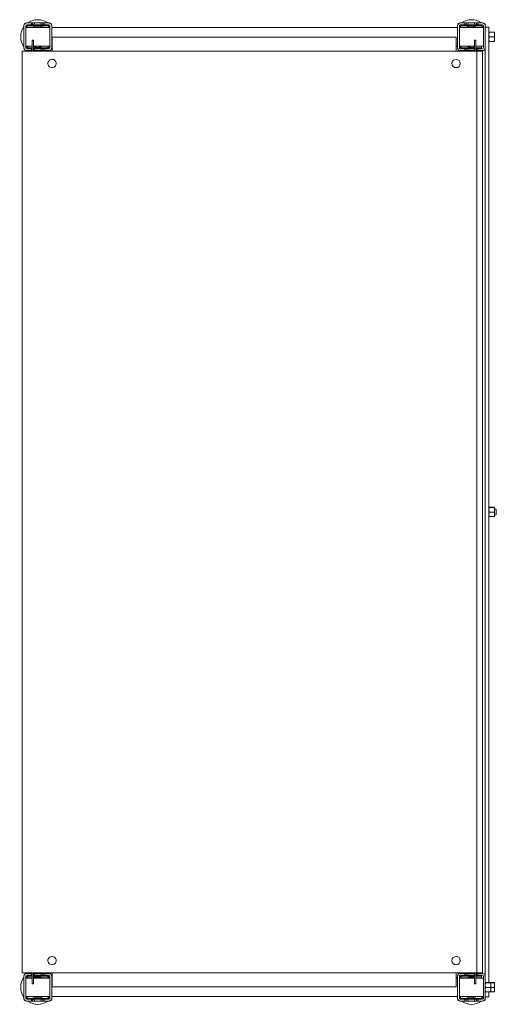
# Model space of a CAD drawing. Header units: millimetres. Extents: x -121 to 395, y -712 to 356.
import ezdxf

# ---------------------------------------------------------------- set-up
doc = ezdxf.new("R2010")
doc.units = ezdxf.units.MM

msp = doc.modelspace()

# ---------------------------------------------------------------- linework, layer by layer
at = {"color": 0, "linetype": 'Continuous', "lineweight": 0}
for p, q in [((-116.8, 349.8), (-116.8, 349.3)), ((-116.8, 349.3), (-116.8, 325.3)), ((-114.8, 349.3), (-114.8, 325.3)), ((-114.8, 347.4), (-88.8, 347.4)), ((-114.8, 347.3), (-112.8, 347.3)), ((-114.8, 347.2), (-88.8, 347.2)), ((-113.8, 352.3), (-114.3, 352.3)), ((-108.8, 352.3), (-113.8, 352.3)), ((-108.8, 350.3), (-113.8, 350.3)), ((-100.8, 347.3), (-112.8, 347.3)), ((-112.8, 347.3), (-112.8, 347.2)), ((-91.8, 349.8), (-111.8, 349.8)), ((-91.8, 349.3), (-111.8, 349.3)), ((-108.8, 350.3), (-108.8, 352.3)), ((-108.8, 352.3), (-107.4, 352.3)), ((-108.8, 350.3), (-107.4, 350.3)), ((-107.4, 352.3), (-105.3, 352.3)), ((-107.4, 352.3), (-107.4, 350.3)), ((-107.4, 350.3), (-105.3, 350.3)), ((-98.3, 352.3), (-105.3, 352.3)), ((-105.3, 352.3), (-105.3, 350.3)), ((-98.3, 350.3), (-105.3, 350.3)), ((-100.8, 347.2), (-100.8, 347.3)), ((-100.8, 347.3), (-98.8, 347.3)), ((-98.8, 347.3), (-98.8, 347.2)), ((-98.3, 350.3), (-98.3, 352.3)), ((-98.3, 352.3), (-96.2, 352.3)), ((-98.3, 350.3), (-96.2, 350.3)), ((-96.2, 352.3), (-94.8, 352.3)), ((-96.2, 352.3), (-96.2, 350.3)), ((-96.2, 350.3), (-94.8, 350.3)), ((-89.8, 352.3), (-94.8, 352.3)), ((-94.8, 352.3), (-94.8, 350.3)), ((-89.8, 350.3), (-94.8, 350.3)), ((-89.3, 352.3), (-89.8, 352.3)), ((-88.8, 325.3), (-88.8, 349.3)), ((-86.8, 349.3), (-86.8, 349.8)), ((-86.8, 325.3), (-86.8, 349.3)), ((-86.8, 347.4), (353.2, 347.4)), ((-86.8, 347.2), (353.2, 347.2)), ((353.2, 349.8), (353.2, 349.3)), ((353.2, 349.3), (353.2, 325.3)), ((355.2, 349.3), (355.2, 325.3)), ((355.2, 347.4), (379.2, 347.4)), ((355.2, 347.2), (381.2, 347.2)), ((356.2, 352.3), (355.7, 352.3)), ((361.2, 352.3), (356.2, 352.3)), ((361.2, 350.3), (356.2, 350.3)), ((378.2, 349.8), (358.2, 349.8)), ((378.2, 349.3), (358.2, 349.3)), ((361.2, 350.3), (361.2, 352.3)), ((362.6, 352.3), (361.2, 352.3)), ((361.2, 350.3), (362.6, 350.3)), ((364.7, 352.3), (362.6, 352.3)), ((362.6, 350.3), (362.6, 352.3)), ((362.6, 350.3), (364.7, 350.3)), ((371.7, 352.3), (364.7, 352.3)), ((364.7, 352.3), (364.7, 350.3)), ((371.7, 350.3), (364.7, 350.3)), ((365.2, 347.2), (365.2, 347.3)), ((365.2, 347.3), (367.2, 347.3)), ((379.2, 347.3), (367.2, 347.3)), ((367.2, 347.3), (367.2, 347.2)), ((371.7, 350.3), (371.7, 352.3)), ((373.8, 352.3), (371.7, 352.3)), ((371.7, 350.3), (373.8, 350.3)), ((375.2, 352.3), (373.8, 352.3)), ((373.8, 350.3), (373.8, 352.3)), ((373.8, 350.3), (375.2, 350.3)), ((380.2, 352.3), (375.2, 352.3)), ((375.2, 352.3), (375.2, 350.3)), ((380.2, 350.3), (375.2, 350.3)), ((379.2, 347.6), (379.2, 347.3)), ((381.2, 347.6), (379.2, 347.6)), ((379.2, 347.2), (379.2, 347.3)), ((379.2, 347.3), (381.2, 347.3)), ((380.7, 352.3), (380.2, 352.3)), ((381.2, 325.3), (381.2, 349.3)), ((383.2, 349.3), (383.2, 349.8)), ((383.2, 325.3), (383.2, 349.3)), ((387.2, 347.6), (383.2, 347.6)), ((387.2, 347), (387.2, 347.6)), ((387.2, 347), (387.2, 346.9)), ((387.2, 328.4), (387.2, 346.9)), ((387.2, 342.4), (387.7, 342.4)), ((387.2, 342.3), (387.2, 342.3)), ((387.7, 342.4), (392.9, 342.4)), ((387.7, 342.2), (392.9, 342.2)), ((393.3, 342.3), (393.3, 342.3)), ((393.3, 342.3), (393.3, 339.7)), ((393.3, 342.3), (393.3, 342.3)), ((-108, 333.6), (-106.5, 333.6)), ((-108, 333.6), (-108, 331.8)), ((-108, 321.8), (-108, 331.8)), ((-106.5, 333.6), (-106.5, 331.8)), ((-106.5, 321.8), (-106.5, 331.8)), ((-86.4, 336.8), (351.6, 336.8)), ((-86.4, 336.8), (-86.4, 321.8)), ((351.6, 321.8), (351.6, 336.8)), ((373.2, 333.6), (371.7, 333.6)), ((371.7, 331.8), (371.7, 333.6)), ((371.7, 331.8), (371.7, 324.3)), ((373.2, 331.8), (373.2, 333.6)), ((373.2, 331.8), (373.2, 321.8)), ((387.2, 332.3), (387.7, 332.3)), ((387.2, 332.3), (387.2, 332.3)), ((387.7, 337.2), (392.9, 337.2)), ((387.7, 332.3), (392.9, 332.3)), ((393.3, 339.7), (393.3, 334.7)), ((393.3, 332.3), (393.3, 334.7)), ((393.3, 332.3), (393.3, 332.3)), ((-118.9, 321.8), (-118.9, -678.2)), ((-115.6, 321.8), (-118.9, 321.8)), ((-116.8, 325.3), (-116.8, 324.8)), ((-115.6, 321.8), (372.1, 321.8)), ((-114.8, 327.2), (-108, 327.2)), ((-114.3, 322.3), (-113.8, 322.3)), ((-113.8, 324.3), (-108.8, 324.3)), ((-113.8, 322.3), (-108.8, 322.3)), ((-111.8, 325.3), (-108, 325.3)), ((-111.8, 324.8), (-108, 324.8)), ((-108.8, 322.3), (-108.8, 324.3)), ((-108, 324.3), (-108.8, 324.3)), ((-108.8, 322.3), (-108, 322.3)), ((-106.5, 327.2), (-88.8, 327.2)), ((-106.5, 325.3), (-91.8, 325.3)), ((-106.5, 324.8), (-91.8, 324.8)), ((-105.3, 324.3), (-106.5, 324.3)), ((-106.5, 322.3), (-105.3, 322.3)), ((-105.3, 324.3), (-98.3, 324.3)), ((-105.3, 324.3), (-105.3, 322.3)), ((-105.3, 322.3), (-98.3, 322.3)), ((-98.3, 322.3), (-98.3, 324.3)), ((-96.2, 324.3), (-98.3, 324.3)), ((-98.3, 322.3), (-96.2, 322.3)), ((-94.8, 324.3), (-96.2, 324.3)), ((-96.2, 324.3), (-96.2, 322.3)), ((-96.2, 322.3), (-94.8, 322.3)), ((-94.8, 324.3), (-89.8, 324.3)), ((-94.8, 324.3), (-94.8, 322.3)), ((-94.8, 322.3), (-89.8, 322.3)), ((-89.8, 322.3), (-89.3, 322.3)), ((-86.8, 327.2), (-86.4, 327.2)), ((-86.8, 324.8), (-86.8, 325.3)), ((351.6, 327.2), (353.2, 327.2)), ((353.2, 325.3), (353.2, 324.8)), ((355.2, 327.2), (371.7, 327.2)), ((355.7, 322.3), (356.2, 322.3)), ((356.2, 324.3), (361.2, 324.3)), ((356.2, 322.3), (361.2, 322.3)), ((358.2, 325.3), (371.7, 325.3)), ((358.2, 324.8), (371.7, 324.8)), ((361.2, 322.3), (361.2, 324.3)), ((362.6, 324.3), (361.2, 324.3)), ((362.6, 322.3), (361.2, 322.3)), ((364.7, 324.3), (362.6, 324.3)), ((362.6, 322.3), (362.6, 324.3)), ((364.7, 322.3), (362.6, 322.3)), ((364.7, 324.3), (371.7, 324.3)), ((364.7, 324.3), (364.7, 322.3)), ((364.7, 322.3), (371.7, 322.3)), ((371.7, 322.3), (371.7, 324.3)), ((371.7, 322.3), (371.7, 321.8)), ((372.1, 321.8), (374.1, 321.8)), ((373.2, 327.2), (381.2, 327.2)), ((373.2, 325.3), (378.2, 325.3)), ((373.2, 324.8), (378.2, 324.8)), ((373.8, 324.3), (373.2, 324.3)), ((373.8, 322.3), (373.2, 322.3)), ((375.2, 324.3), (373.8, 324.3)), ((373.8, 322.3), (373.8, 324.3)), ((375.2, 322.3), (373.8, 322.3)), ((374.1, 321.8), (374.1, -678.2)), ((380.1, 321.8), (374.1, 321.8)), ((375.2, 324.3), (380.2, 324.3)), ((375.2, 324.3), (375.2, 322.3)), ((375.2, 322.3), (380.2, 322.3)), ((379.2, 327.2), (379.2, 324.3)), ((379.2, 322.3), (379.2, 321.8)), ((380.1, 321.8), (380.1, -678.2)), ((383.2, 325.3), (383.2, -178.2)), ((387.2, 328.4), (387.2, -688.6)), ((383.2, -178.2), (383.2, -681.7)), ((387.2, -173.2), (387.2, -173.2)), ((387.7, -173.1), (392.9, -173.1)), ((387.7, -173.3), (392.9, -173.3)), ((387.7, -178.3), (392.9, -178.3)), ((393.3, -173.2), (393.3, -173.2)), ((393.3, -173.2), (393.3, -175.8)), ((393.3, -173.2), (393.3, -173.2)), ((395.2, -175.2), (393.3, -175.2)), ((393.3, -175.8), (393.3, -180.8)), ((393.3, -183.2), (393.3, -180.8)), ((395.2, -181.2), (393.3, -181.2)), ((395.2, -175.2), (395.2, -177.3)), ((395.2, -177.3), (395.2, -181.2)), ((387.2, -183.2), (387.2, -183.2)), ((387.7, -183.2), (392.9, -183.2)), ((393.3, -183.2), (393.3, -183.2)), ((-118.9, -678.2), (-115.6, -678.2)), ((-116.8, -681.2), (-116.8, -681.7)), ((-116.8, -681.7), (-116.8, -705.7)), ((-115.6, -678.2), (372.1, -678.2)), ((-114.8, -681.7), (-114.8, -705.7)), ((-113.8, -678.7), (-114.3, -678.7)), ((-108.8, -678.7), (-113.8, -678.7)), ((-108.8, -680.7), (-113.8, -680.7)), ((-108, -681.2), (-111.8, -681.2)), ((-108, -681.7), (-111.8, -681.7)), ((-108.8, -680.7), (-108.8, -678.7)), ((-108.8, -678.7), (-108, -678.7)), ((-108.8, -680.7), (-108, -680.7)), ((-108, -688.2), (-108, -678.2)), ((-106.5, -688.2), (-106.5, -678.2)), ((-106.5, -678.7), (-105.3, -678.7)), ((-106.5, -680.7), (-105.3, -680.7)), ((-91.8, -681.2), (-106.5, -681.2)), ((-91.8, -681.7), (-106.5, -681.7)), ((-98.3, -678.7), (-105.3, -678.7)), ((-105.3, -678.7), (-105.3, -680.7)), ((-98.3, -680.7), (-105.3, -680.7)), ((-98.3, -680.7), (-98.3, -678.7)), ((-98.3, -678.7), (-96.2, -678.7)), ((-98.3, -680.7), (-96.2, -680.7)), ((-96.2, -678.7), (-94.8, -678.7)), ((-96.2, -678.7), (-96.2, -680.7)), ((-96.2, -680.7), (-94.8, -680.7)), ((-89.8, -678.7), (-94.8, -678.7)), ((-94.8, -678.7), (-94.8, -680.7)), ((-89.8, -680.7), (-94.8, -680.7)), ((-89.3, -678.7), (-89.8, -678.7)), ((-88.8, -705.7), (-88.8, -681.7)), ((-86.8, -681.7), (-86.8, -681.2)), ((-86.8, -705.7), (-86.8, -681.7)), ((-86.4, -678.2), (-86.4, -693.2)), ((351.6, -693.2), (351.6, -678.2)), ((353.2, -681.2), (353.2, -681.7)), ((353.2, -681.7), (353.2, -705.7)), ((355.2, -681.7), (355.2, -705.7)), ((356.2, -678.7), (355.7, -678.7)), ((361.2, -678.7), (356.2, -678.7)), ((361.2, -680.7), (356.2, -680.7)), ((371.7, -681.2), (358.2, -681.2)), ((371.7, -681.7), (358.2, -681.7)), ((361.2, -680.7), (361.2, -678.7)), ((362.6, -678.7), (361.2, -678.7)), ((361.2, -680.7), (362.6, -680.7)), ((364.7, -678.7), (362.6, -678.7)), ((362.6, -680.7), (362.6, -678.7)), ((362.6, -680.7), (364.7, -680.7)), ((371.7, -678.7), (364.7, -678.7)), ((364.7, -678.7), (364.7, -680.7)), ((371.7, -680.7), (364.7, -680.7)), ((371.7, -678.2), (371.7, -678.7)), ((371.7, -680.7), (371.7, -678.7)), ((371.7, -680.7), (371.7, -688.2)), ((374.1, -678.2), (372.1, -678.2)), ((373.2, -678.2), (373.2, -688.2)), ((373.8, -678.7), (373.2, -678.7)), ((373.2, -680.7), (373.8, -680.7)), ((378.2, -681.2), (373.2, -681.2)), ((378.2, -681.7), (373.2, -681.7)), ((375.2, -678.7), (373.8, -678.7)), ((373.8, -680.7), (373.8, -678.7)), ((373.8, -680.7), (375.2, -680.7)), ((374.1, -678.2), (380.1, -678.2)), ((380.2, -678.7), (375.2, -678.7)), ((375.2, -678.7), (375.2, -680.7)), ((380.2, -680.7), (375.2, -680.7)), ((379.2, -678.2), (379.2, -678.7)), ((379.2, -680.7), (379.2, -683.7)), ((381.2, -705.7), (381.2, -681.7)), ((383.2, -705.7), (383.2, -681.7)), ((-114.8, -683.6), (-108, -683.6)), ((-114.8, -683.7), (-112.8, -683.7)), ((-114.8, -683.8), (-108, -683.8)), ((-108, -683.7), (-112.8, -683.7)), ((-112.8, -683.7), (-112.8, -683.8)), ((-108, -688.2), (-108, -690)), ((-108, -690), (-106.5, -690)), ((-106.5, -683.6), (-88.8, -683.6)), ((-100.8, -683.7), (-106.5, -683.7)), ((-106.5, -683.8), (-88.8, -683.8)), ((-106.5, -688.2), (-106.5, -690)), ((-100.8, -683.8), (-100.8, -683.7)), ((-100.8, -683.7), (-98.8, -683.7)), ((-98.8, -683.7), (-98.8, -683.8)), ((-86.8, -683.6), (-86.4, -683.6)), ((-86.8, -683.8), (-86.4, -683.8)), ((351.6, -693.2), (-86.4, -693.2)), ((351.6, -683.6), (353.2, -683.6)), ((351.6, -683.8), (353.2, -683.8)), ((355.2, -683.6), (371.7, -683.6)), ((355.2, -683.8), (371.7, -683.8)), ((365.2, -683.8), (365.2, -683.7)), ((365.2, -683.7), (367.2, -683.7)), ((371.7, -683.7), (367.2, -683.7)), ((367.2, -683.7), (367.2, -683.8)), ((371.7, -690), (371.7, -688.2)), ((373.2, -690), (371.7, -690)), ((373.2, -683.6), (379.2, -683.6)), ((379.2, -683.7), (373.2, -683.7)), ((373.2, -683.8), (381.2, -683.8)), ((373.2, -690), (373.2, -688.2)), ((379.2, -683.8), (379.2, -683.7)), ((379.2, -683.7), (381.2, -683.7)), ((383.2, -688.7), (383.2, -688.7)), ((383.7, -688.6), (388.9, -688.6)), ((383.7, -688.8), (388.9, -688.8)), ((383.7, -693.8), (388.9, -693.8)), ((388.9, -688.6), (392.9, -688.6)), ((389.3, -688.7), (389.3, -688.7)), ((389.3, -688.7), (389.3, -691.3)), ((389.3, -688.7), (389.3, -688.7)), ((389.3, -688.8), (392.9, -688.8)), ((389.3, -691.3), (389.3, -696.3)), ((389.3, -693.8), (392.9, -693.8)), ((393.3, -688.7), (393.3, -688.7)), ((393.3, -688.7), (393.3, -691.3)), ((393.3, -688.7), (393.3, -688.7)), ((393.3, -691.3), (393.3, -696.3)), ((-114.8, -703.8), (-88.8, -703.8)), ((-86.8, -703.8), (353.2, -703.8)), ((355.2, -703.8), (381.2, -703.8)), ((379.2, -703.8), (379.2, -703.9)), ((381.2, -703.9), (379.2, -703.9)), ((383.2, -698.7), (383.2, -698.7)), ((387.2, -703.9), (383.2, -703.9)), ((383.7, -698.7), (388.9, -698.7)), ((387.2, -703.9), (387.2, -698.7)), ((388.9, -698.7), (392.9, -698.7)), ((389.3, -698.7), (389.3, -696.3)), ((389.3, -698.7), (389.3, -698.7)), ((393.3, -698.7), (393.3, -696.3)), ((393.3, -698.7), (393.3, -698.7)), ((-116.8, -705.7), (-116.8, -706.2)), ((-114.3, -708.7), (-113.8, -708.7)), ((-113.8, -706.7), (-108.8, -706.7)), ((-113.8, -708.7), (-108.8, -708.7)), ((-111.8, -705.7), (-91.8, -705.7)), ((-111.8, -706.2), (-91.8, -706.2)), ((-108.8, -708.7), (-108.8, -706.7)), ((-107.4, -706.7), (-108.8, -706.7)), ((-108.8, -708.7), (-107.4, -708.7)), ((-105.3, -706.7), (-107.4, -706.7)), ((-107.4, -706.7), (-107.4, -708.7)), ((-107.4, -708.7), (-105.3, -708.7)), ((-105.3, -706.7), (-98.3, -706.7)), ((-105.3, -706.7), (-105.3, -708.7)), ((-105.3, -708.7), (-98.3, -708.7)), ((-98.3, -708.7), (-98.3, -706.7)), ((-96.2, -706.7), (-98.3, -706.7)), ((-98.3, -708.7), (-96.2, -708.7)), ((-94.8, -706.7), (-96.2, -706.7)), ((-96.2, -706.7), (-96.2, -708.7)), ((-96.2, -708.7), (-94.8, -708.7)), ((-94.8, -706.7), (-89.8, -706.7)), ((-94.8, -706.7), (-94.8, -708.7)), ((-94.8, -708.7), (-89.8, -708.7)), ((-89.8, -708.7), (-89.3, -708.7)), ((-86.8, -706.2), (-86.8, -705.7)), ((353.2, -705.7), (353.2, -706.2)), ((355.7, -708.7), (356.2, -708.7)), ((356.2, -706.7), (361.2, -706.7)), ((356.2, -708.7), (361.2, -708.7)), ((358.2, -705.7), (378.2, -705.7)), ((358.2, -706.2), (378.2, -706.2)), ((361.2, -708.7), (361.2, -706.7)), ((362.6, -706.7), (361.2, -706.7)), ((362.6, -708.7), (361.2, -708.7)), ((364.7, -706.7), (362.6, -706.7)), ((362.6, -708.7), (362.6, -706.7)), ((364.7, -708.7), (362.6, -708.7)), ((364.7, -706.7), (371.7, -706.7)), ((364.7, -706.7), (364.7, -708.7)), ((364.7, -708.7), (371.7, -708.7)), ((371.7, -708.7), (371.7, -706.7)), ((373.8, -706.7), (371.7, -706.7)), ((373.8, -708.7), (371.7, -708.7)), ((375.2, -706.7), (373.8, -706.7)), ((373.8, -708.7), (373.8, -706.7)), ((375.2, -708.7), (373.8, -708.7)), ((375.2, -706.7), (380.2, -706.7)), ((375.2, -706.7), (375.2, -708.7)), ((375.2, -708.7), (380.2, -708.7)), ((380.2, -708.7), (380.7, -708.7)), ((383.2, -706.2), (383.2, -705.7))]:
    msp.add_line(p, q, dxfattribs=at)
at = {"color": 0, "linetype": 'Continuous', "lineweight": 0, "extrusion": (0, 0, -1)}
for centre, start, end in [((101.8, 337.3), 54.1752, 90), ((101.8, 337.3), 90, 125.8248), ((-368.2, 337.3), 54.1752, 90), ((-368.2, 337.3), 90, 125.8248), ((101.8, 337.3), 324.1752, 35.8248), ((101.8, 337.3), 144.1752, 146.9107), ((-368.2, 337.3), 33.0893, 35.8248), ((-368.2, 337.3), 144.1752, 146.4504), ((101.8, 337.3), 303.0875, 305.8248), ((101.8, 337.3), 234.1752, 236.9125), ((101.8, 337.3), 213.671, 215.8248), ((-368.2, 337.3), 324.1752, 326.9107), ((-368.2, 337.3), 303.0875, 305.8248), ((-368.2, 337.3), 234.1752, 236.9125), ((101.8, -693.7), 324.1752, 35.8248), ((101.8, -693.7), 54.1752, 56.9125), ((101.8, -693.7), 123.0875, 125.8248), ((101.8, -693.7), 144.1752, 146.329), ((-368.2, -693.7), 33.0893, 35.8248), ((-368.2, -693.7), 54.1752, 56.9125), ((-368.2, -693.7), 123.0875, 125.8248), ((101.8, -693.7), 213.0893, 215.8248), ((-368.2, -693.7), 324.1752, 326.9107), ((-368.2, -693.7), 213.5496, 215.8248), ((101.8, -693.7), 270, 305.8248), ((101.8, -693.7), 234.1752, 270), ((-368.2, -693.7), 270, 305.8248), ((-368.2, -693.7), 234.1752, 270)]:
    msp.add_arc(centre, 18.5, start, end, dxfattribs=at)
at = {"color": 0, "linetype": 'Continuous', "lineweight": 0}
for centre, radius, start, end in [((-113.8, 349.3), 3, 90, 180), ((-114.3, 349.8), 2.5, 90, 180), ((-113.8, 349.3), 1, 90, 180), ((-111.8, 347.3), 2.5, 90, 177.7076), ((-111.8, 347.3), 1.99, 90, 177.1251), ((-101.8, 337.3), 11.5, 90, 118.5667), ((-101.8, 337.3), 11.5, 61.4333, 90), ((-91.8, 347.3), 2.5, 2.2924, 90), ((-91.8, 347.3), 1.99, 2.8749, 90), ((-89.8, 349.3), 3, 0, 90), ((-89.8, 349.3), 1, 0, 90), ((-89.3, 349.8), 2.5, 0, 90), ((356.2, 349.3), 3, 90, 180), ((355.7, 349.8), 2.5, 90, 180), ((356.2, 349.3), 1, 90, 180), ((358.2, 347.3), 2.5, 90, 177.7076), ((358.2, 347.3), 1.99, 90, 177.1251), ((368.2, 337.3), 11.5, 90, 118.5667), ((368.2, 337.3), 11.5, 61.4333, 90), ((378.2, 347.3), 2.5, 5.1451, 90), ((378.2, 347.3), 1.99, 6.4563, 90), ((380.2, 349.3), 3, 0, 90), ((380.2, 349.3), 1, 0, 90), ((380.7, 349.8), 2.5, 0, 90), ((-113.8, 325.3), 3, 180, 270), ((-114.3, 324.8), 2.5, 180, 270), ((-113.8, 325.3), 1, 180, 270), ((-111.8, 327.3), 2.5, 182.2924, 270), ((-111.8, 327.3), 1.99, 182.8749, 270), ((-101.8, 337.3), 11.5, 245.8372, 270), ((-101.8, 337.3), 11.5, 270, 298.5667), ((-91.8, 327.3), 2.5, 270, 357.7076), ((-91.8, 327.3), 1.99, 270, 357.1251), ((-89.8, 325.3), 1, 270, 0), ((-89.8, 325.3), 3, 270, 0), ((-89.3, 324.8), 2.5, 270, 0), ((356.2, 325.3), 3, 180, 270), ((355.7, 324.8), 2.5, 180, 270), ((356.2, 325.3), 1, 180, 270), ((358.2, 327.3), 2.5, 182.2924, 270), ((358.2, 327.3), 1.99, 182.8749, 270), ((368.2, 337.3), 11.5, 241.4333, 270), ((368.2, 337.3), 11.5, 270, 287.7189), ((368.2, 337.3), 11.5, 295.7715, 298.5667), ((378.2, 327.3), 1.99, 270, 300.1029), ((378.2, 327.3), 2.5, 270, 293.5782), ((380.2, 325.3), 1, 270, 0), ((380.2, 325.3), 3, 270, 0), ((-86.4, 308.3), 4.5, 143.5876, 323.5876), ((-86.4, 308.3), 4.5, 323.5876, 143.5876), ((351.6, 308.3), 4.5, 0, 180), ((351.6, 308.3), 4.5, 180, 0), ((-86.4, -664.7), 4.5, 143.5876, 323.5876), ((-86.4, -664.7), 4.5, 323.5876, 143.5876), ((351.6, -664.7), 4.5, 0, 180), ((351.6, -664.7), 4.5, 180, 0), ((-113.8, -681.7), 3, 90, 180), ((-114.3, -681.2), 2.5, 90, 180), ((-113.8, -681.7), 1, 90, 180), ((-111.8, -683.7), 2.5, 90, 177.7076), ((-111.8, -683.7), 1.99, 90, 177.1251), ((-101.8, -693.7), 11.5, 90, 114.1628), ((-101.8, -693.7), 11.5, 61.4333, 90), ((-91.8, -683.7), 2.5, 2.2924, 90), ((-91.8, -683.7), 1.99, 2.8749, 90), ((-89.8, -681.7), 3, 0, 90), ((-89.8, -681.7), 1, 0, 90), ((-89.3, -681.2), 2.5, 0, 90), ((356.2, -681.7), 3, 90, 180), ((355.7, -681.2), 2.5, 90, 180), ((356.2, -681.7), 1, 90, 180), ((358.2, -683.7), 2.5, 90, 177.7076), ((358.2, -683.7), 1.99, 90, 177.1251), ((368.2, -693.7), 11.5, 90, 118.5667), ((368.2, -693.7), 11.5, 72.2811, 90), ((368.2, -693.7), 11.5, 61.4333, 64.2285), ((378.2, -683.7), 2.5, 66.4218, 90), ((378.2, -683.7), 1.99, 59.8971, 90), ((380.2, -681.7), 3, 0, 90), ((380.2, -681.7), 1, 0, 90), ((-111.8, -703.7), 2.5, 182.2924, 270), ((-111.8, -703.7), 1.99, 182.8749, 270), ((-101.8, -693.7), 11.5, 241.4333, 270), ((-101.8, -693.7), 11.5, 270, 298.5667), ((-91.8, -703.7), 2.5, 270, 357.7076), ((-91.8, -703.7), 1.99, 270, 357.1251), ((358.2, -703.7), 2.5, 182.2924, 270), ((358.2, -703.7), 1.99, 182.8749, 270), ((368.2, -693.7), 11.5, 241.4333, 270), ((368.2, -693.7), 11.5, 270, 298.5667), ((378.2, -703.7), 2.5, 270, 354.8549), ((378.2, -703.7), 1.99, 270, 353.5437), ((-113.8, -705.7), 3, 180, 270), ((-114.3, -706.2), 2.5, 180, 270), ((-113.8, -705.7), 1, 180, 270), ((-89.8, -705.7), 1, 270, 0), ((-89.8, -705.7), 3, 270, 0), ((-89.3, -706.2), 2.5, 270, 0), ((356.2, -705.7), 3, 180, 270), ((355.7, -706.2), 2.5, 180, 270), ((356.2, -705.7), 1, 180, 270), ((380.2, -705.7), 1, 270, 0), ((380.2, -705.7), 3, 270, 0), ((380.7, -706.2), 2.5, 270, 0)]:
    msp.add_arc(centre, radius, start, end, dxfattribs=at)
for points, weights in [([(387.2, 342.3), (387.2, 342.4), (387.7, 342.4)], [2.22975607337, 2.22975607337, 2.06966679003]), ([(387.7, 342.2), (387.2, 342.3), (387.2, 342.3)], [2.06966679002, 2.22975607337, 2.22975607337]), ([(387.2, 339.7), (387.2, 340.9), (387.7, 342.2)], [2.22975607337, 2.22975607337, 2.06966679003]), ([(393.3, 342.3), (393.3, 342.4), (392.9, 342.4)], [2.22975607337, 2.22975607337, 2.06966679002]), ([(392.9, 342.2), (393.3, 342.3), (393.3, 342.3)], [2.06966679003, 2.22975607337, 2.22975607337]), ([(393.3, 339.7), (393.3, 340.9), (392.9, 342.2)], [2.22975607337, 2.22975607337, 2.06966679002]), ([(387.7, 337.2), (387.2, 338.5), (387.2, 339.7)], [2.06966679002, 2.22975607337, 2.22975607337]), ([(387.7, 337.2), (387.2, 335.9), (387.2, 334.7)], [2.06966679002, 2.22975607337, 2.22975607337]), ([(387.2, 334.7), (387.2, 333.6), (387.7, 332.3)], [2.22975607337, 2.22975607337, 2.06966679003]), ([(387.2, 332.3), (387.2, 332.3), (387.7, 332.3)], [2.22932508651, 2.22144966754, 2.06966679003]), ([(392.9, 337.2), (393.3, 338.5), (393.3, 339.7)], [2.06966679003, 2.22975607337, 2.22975607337]), ([(392.9, 337.2), (393.3, 335.9), (393.3, 334.7)], [2.06966679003, 2.22975607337, 2.22975607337]), ([(393.3, 334.7), (393.3, 333.6), (392.9, 332.3)], [2.22975607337, 2.22975607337, 2.06966679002]), ([(393.3, 332.3), (393.3, 332.3), (392.9, 332.3)], [2.22932508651, 2.22144966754, 2.06966679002]), ([(387.2, -173.2), (387.2, -173.1), (387.7, -173.1)], [2.22975607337, 2.22975607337, 2.06966679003]), ([(387.7, -173.3), (387.2, -173.2), (387.2, -173.2)], [2.06966679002, 2.22975607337, 2.22975607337]), ([(387.2, -175.8), (387.2, -174.6), (387.7, -173.3)], [2.22975607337, 2.22975607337, 2.06966679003]), ([(387.7, -178.3), (387.2, -177), (387.2, -175.8)], [2.06966679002, 2.22975607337, 2.22975607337]), ([(387.7, -178.3), (387.2, -179.6), (387.2, -180.8)], [2.06966679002, 2.22975607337, 2.22975607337]), ([(387.2, -180.8), (387.2, -181.9), (387.7, -183.2)], [2.22975607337, 2.22975607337, 2.06966679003]), ([(393.3, -173.2), (393.3, -173.1), (392.9, -173.1)], [2.22975607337, 2.22975607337, 2.06966679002]), ([(392.9, -173.3), (393.3, -173.2), (393.3, -173.2)], [2.06966679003, 2.22975607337, 2.22975607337]), ([(393.3, -175.8), (393.3, -174.6), (392.9, -173.3)], [2.22975607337, 2.22975607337, 2.06966679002]), ([(392.9, -178.3), (393.3, -177), (393.3, -175.8)], [2.06966679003, 2.22975607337, 2.22975607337]), ([(392.9, -178.3), (393.3, -179.6), (393.3, -180.8)], [2.06966679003, 2.22975607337, 2.22975607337]), ([(393.3, -180.8), (393.3, -181.9), (392.9, -183.2)], [2.22975607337, 2.22975607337, 2.06966679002]), ([(387.2, -183.2), (387.2, -183.2), (387.7, -183.2)], [2.22932508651, 2.22144966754, 2.06966679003]), ([(393.3, -183.2), (393.3, -183.2), (392.9, -183.2)], [2.22932508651, 2.22144966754, 2.06966679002]), ([(383.2, -688.7), (383.2, -688.6), (383.7, -688.6)], [2.22975607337, 2.22975607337, 2.06966679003]), ([(383.7, -688.8), (383.2, -688.7), (383.2, -688.7)], [2.06966679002, 2.22975607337, 2.22975607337]), ([(383.2, -691.3), (383.2, -690.1), (383.7, -688.8)], [2.22975607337, 2.22975607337, 2.06966679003]), ([(383.7, -693.8), (383.2, -692.5), (383.2, -691.3)], [2.06966679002, 2.22975607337, 2.22975607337]), ([(383.7, -693.8), (383.2, -695.1), (383.2, -696.3)], [2.06966679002, 2.22975607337, 2.22975607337]), ([(389.3, -688.7), (389.3, -688.6), (388.9, -688.6)], [2.22975607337, 2.22975607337, 2.06966679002]), ([(388.9, -688.8), (389.3, -688.7), (389.3, -688.7)], [2.06966679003, 2.22975607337, 2.22975607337]), ([(389.3, -691.3), (389.3, -690.1), (388.9, -688.8)], [2.22975607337, 2.22975607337, 2.06966679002]), ([(388.9, -693.8), (389.3, -692.5), (389.3, -691.3)], [2.06966679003, 2.22975607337, 2.22975607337]), ([(388.9, -693.8), (389.3, -695.1), (389.3, -696.3)], [2.06966679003, 2.22975607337, 2.22975607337]), ([(393.3, -688.7), (393.3, -688.6), (392.9, -688.6)], [2.22975607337, 2.22975607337, 2.06966679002]), ([(392.9, -688.8), (393.3, -688.7), (393.3, -688.7)], [2.06966679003, 2.22975607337, 2.22975607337]), ([(393.3, -691.3), (393.3, -690.1), (392.9, -688.8)], [2.22975607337, 2.22975607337, 2.06966679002]), ([(392.9, -693.8), (393.3, -692.5), (393.3, -691.3)], [2.06966679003, 2.22975607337, 2.22975607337]), ([(392.9, -693.8), (393.3, -695.1), (393.3, -696.3)], [2.06966679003, 2.22975607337, 2.22975607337]), ([(383.2, -696.3), (383.2, -697.4), (383.7, -698.7)], [2.22975607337, 2.22975607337, 2.06966679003]), ([(383.2, -698.7), (383.2, -698.7), (383.7, -698.7)], [2.22932508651, 2.22144966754, 2.06966679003]), ([(389.3, -696.3), (389.3, -697.4), (388.9, -698.7)], [2.22975607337, 2.22975607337, 2.06966679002]), ([(389.3, -698.7), (389.3, -698.7), (388.9, -698.7)], [2.22932508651, 2.22144966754, 2.06966679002]), ([(393.3, -696.3), (393.3, -697.4), (392.9, -698.7)], [2.22975607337, 2.22975607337, 2.06966679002]), ([(393.3, -698.7), (393.3, -698.7), (392.9, -698.7)], [2.22932508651, 2.22144966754, 2.06966679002])]:
    msp.add_rational_spline(points, weights, degree=2, dxfattribs=at)

doc.saveas('drawing.dxf')
